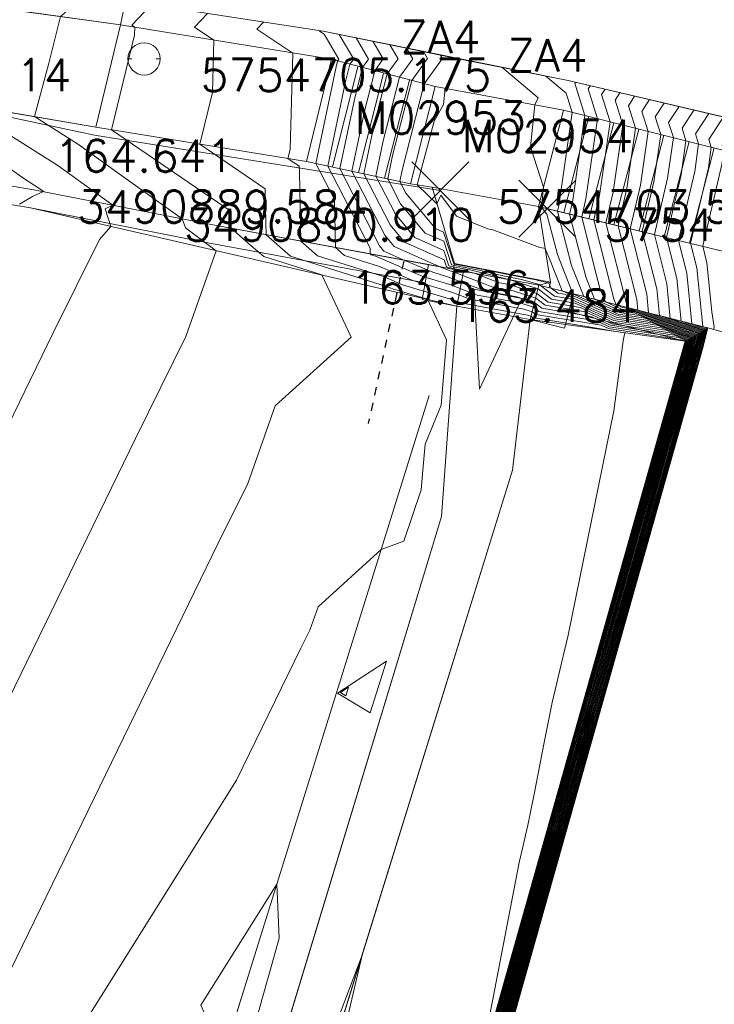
# Model space of a CAD drawing. Header units: metres. Extents: x 3490449 to 3490968, y 5754217 to 5754743.
# Tile 204 of 212: x 3490884 to 3490893, y 5754693 to 5754706. Entities that reach past the tile are written whole.
import ezdxf
from ezdxf.enums import TextEntityAlignment as Align

# ---------------------------------------------------------------- set-up
doc = ezdxf.new("R2010")
doc.units = ezdxf.units.M
doc.header["$LTSCALE"] = 0.25
doc.linetypes.add('Kartierung-07$0$AUSGEZOGEN', pattern=[0])
doc.linetypes.add('Kartierung-07$0$STRICHLINIE', pattern=[19.05, 12.7, -6.35])
for name, color, linetype, lineweight, true_color in [('Kartierung-07$0$$BRUCH', 7, 'Continuous', 18, 0x82563a), ('Kartierung-07$0$$HOEHEN_Haupt', 7, 'Continuous', 18, 0x82563a), ('Kartierung-07$0$$HOEHEN_Mittel', 7, 'Continuous', 18, 0x82563a), ('Kartierung-07$0$$P_INF_FL', 7, 'Kartierung-07$0$AUSGEZOGEN', 18, 0x82563a), ('Kartierung-07$0$$P_INF_H', 7, 'Kartierung-07$0$AUSGEZOGEN', 18, 0x82563a), ('Kartierung-07$0$$P_INF_NR', 7, 'Kartierung-07$0$AUSGEZOGEN', 18, 0x82563a), ('Kartierung-07$0$$P_INF_X', 7, 'Kartierung-07$0$AUSGEZOGEN', 18, 0x82563a), ('Kartierung-07$0$$PKT_HW', 7, 'Continuous', 18, 0x82563a), ('Kartierung-07$0$$PKT_ZA4', 7, 'Continuous', 18, 0x82563a), ('Kartierung-07$0$B_Bau', 7, 'Continuous', 18, 0x82563a), ('Kartierung-07$0$B_Befestigt', 7, 'Continuous', 18, 0x82563a), ('Kartierung-07$0$B_Haus', 7, 'Kartierung-07$0$AUSGEZOGEN', 18, 0x82563a), ('Kartierung-07$0$B_Mauer', 7, 'Kartierung-07$0$AUSGEZOGEN', 18, 0x82563a), ('Kartierung-07$0$B_Zaun', 7, 'Kartierung-07$0$AUSGEZOGEN', 18, 0x82563a), ('Kartierung-07$0$B_Zufahrt_Zugang', 7, 'Continuous', 18, 0x82563a), ('Kartierung-07$0$Hilfe_DGM', 7, 'Continuous', 18, 0x82563a), ('Kartierung-07$0$SYM_HW', 7, 'Kartierung-07$0$AUSGEZOGEN', 18, 0x82563a)]:
    doc.layers.add(name, color=color, linetype=linetype, lineweight=lineweight, true_color=true_color)
doc.layers.add('Kartierung-07$0$B_RW-Leitung', color=7, linetype='Kartierung-07$0$STRICHLINIE')
doc.layers.add('Kartierung-07$0$B_RW-Leitung_Aus', color=7, linetype='Kartierung-07$0$STRICHLINIE', true_color=0x82563a)
doc.styles.add('Kartierung-07$0$STANDARD', font='romans.shx', dxfattribs={"width": 0.8})

# ---------------------------------------------------------------- blocks, each defined once
blk = doc.blocks.new('Kartierung-07$0$PKT_0')
for p, q in [((-0.354, -0.354), (0.354, 0.354)), ((0.354, -0.354), (-0.354, 0.354))]:
    blk.add_line(p, q)
at = {"layer": 'Kartierung-07$0$$P_INF_FL', "style": 'Kartierung-07$0$STANDARD'}
blk.add_attdef('CODE', text='', height=0.8, dxfattribs=at).set_placement((0, 1.7), align=Align.CENTER)
at = {"layer": 'Kartierung-07$0$$P_INF_H', "style": 'Kartierung-07$0$STANDARD'}
blk.add_attdef('H', text='', height=0.8, dxfattribs=at).set_placement((0, -1.4), align=Align.CENTER)
at = {"layer": 'Kartierung-07$0$$P_INF_NR', "style": 'Kartierung-07$0$STANDARD'}
blk.add_attdef('NR', text='', height=0.8, dxfattribs=at).set_placement((0, 0.7), align=Align.CENTER)
at = {"layer": 'Kartierung-07$0$$P_INF_X', "style": 'Kartierung-07$0$STANDARD'}
blk.add_attdef('X', text='', height=0.8, dxfattribs=at).set_placement((-0.9, -0.4), align=Align.RIGHT)
blk.add_attdef('Y', (0.7, -0.4), '', height=0.8, dxfattribs=at)
blk = doc.blocks.new('Kartierung-07$0$PKT_HW')
at = {"layer": 'Kartierung-07$0$SYM_HW'}
for p, q in [((-0.15, 0), (-0.2, 0)), ((0.15, 0), (0.2, 0))]:
    blk.add_line(p, q, dxfattribs=at)
blk.add_circle((0, 0), 0.2, dxfattribs=at)
at = {"layer": 'Kartierung-07$0$$P_INF_FL', "style": 'Kartierung-07$0$STANDARD'}
blk.add_attdef('CODE', text='', height=0.8, dxfattribs=at).set_placement((0, 1.7), align=Align.CENTER)
at = {"layer": 'Kartierung-07$0$$P_INF_H', "style": 'Kartierung-07$0$STANDARD'}
blk.add_attdef('H', text='', height=0.8, dxfattribs=at).set_placement((0, -1.4), align=Align.CENTER)
at = {"layer": 'Kartierung-07$0$$P_INF_NR', "style": 'Kartierung-07$0$STANDARD'}
blk.add_attdef('NR', text='', height=0.8, dxfattribs=at).set_placement((0, 0.7), align=Align.CENTER)
at = {"layer": 'Kartierung-07$0$$P_INF_X', "style": 'Kartierung-07$0$STANDARD'}
blk.add_attdef('X', text='', height=0.8, dxfattribs=at).set_placement((-0.9, -0.4), align=Align.RIGHT)
blk.add_attdef('Y', (0.7, -0.4), '', height=0.8, dxfattribs=at)
blk = doc.blocks.new('Kartierung-07$0$Zugang')
at = {"layer": 'Kartierung-07$0$B_Zufahrt_Zugang'}
for p, q in [((-0.3, -1.2), (0, 0)), ((0, 0), (0.3, -1.2)), ((-0.3, -1.2), (0.3, -1.2))]:
    blk.add_line(p, q, dxfattribs=at)

msp = doc.modelspace()

# ---------------------------------------------------------------- linework, layer by layer
at = {"layer": 'Kartierung-07$0$$BRUCH', "ltscale": 0.02}
for p, q in [((3490885.624, 5754705.595), (3490882.875, 5754705.978)), ((3490885.624, 5754705.595), (3490885.683, 5754705.894)), ((3490888.134, 5754705.519), (3490885.683, 5754705.894)), ((3490885.315, 5754704.331), (3490885.624, 5754705.595)), ((3490885.624, 5754705.595), (3490888.234, 5754705.17)), ((3490889.79, 5754705.181), (3490888.134, 5754705.519)), ((3490887.925, 5754703.906), (3490888.234, 5754705.17)), ((3490888.234, 5754705.17), (3490889.521, 5754704.832)), ((3490891.168, 5754704.907), (3490889.79, 5754705.181)), ((3490896.239, 5754703.717), (3490891.168, 5754704.907)), ((3490885.315, 5754704.331), (3490882.775, 5754704.766)), ((3490889.521, 5754704.832), (3490889.216, 5754703.629)), ((3490889.521, 5754704.832), (3490891.111, 5754704.54)), ((3490890.801, 5754703.347), (3490891.111, 5754704.54)), ((3490891.111, 5754704.54), (3490895.752, 5754703.379)), ((3490885.315, 5754704.331), (3490887.925, 5754703.906)), ((3490881.874, 5754704.003), (3490884.549, 5754703.556)), ((3490887.925, 5754703.906), (3490889.216, 5754703.629)), ((3490884.508, 5754703.33), (3490881.836, 5754703.776)), ((3490889.216, 5754703.629), (3490889.481, 5754703.588)), ((3490884.549, 5754703.556), (3490886.746, 5754703.124)), ((3490889.481, 5754703.588), (3490890.801, 5754703.347)), ((3490889.481, 5754703.588), (3490889.758, 5754702.641)), ((3490889.79, 5754702.115), (3490884.508, 5754703.33)), ((3490890.801, 5754703.347), (3490890.948, 5754702.412)), ((3490890.801, 5754703.347), (3490895.471, 5754702.218)), ((3490890.806, 5754702.375), (3490886.746, 5754703.124)), ((3490889.758, 5754702.641), (3490890.948, 5754702.412)), ((3490890.806, 5754702.375), (3490890.948, 5754702.412)), ((3490890.806, 5754702.375), (3490892.896, 5754701.845)), ((3490889.79, 5754702.115), (3490889.598, 5754699.511)), ((3490890.698, 5754701.948), (3490889.79, 5754702.115)), ((3490890.479, 5754700.082), (3490890.698, 5754701.948)), ((3490892.617, 5754701.679), (3490890.698, 5754701.948)), ((3490892.896, 5754701.845), (3490892.838, 5754701.616)), ((3490889.227, 5754689.687), (3490892.617, 5754701.679)), ((3490889.448, 5754689.624), (3490892.838, 5754701.616)), ((3490887.145, 5754693.634), (3490889.447, 5754701.009)), ((3490887.216, 5754689.579), (3490890.479, 5754700.082)), ((3490889.598, 5754699.511), (3490887.124, 5754691.357)), ((3490886.243, 5754690.733), (3490887.145, 5754693.634))]:
    msp.add_line(p, q, dxfattribs=at)
at = {"layer": 'Kartierung-07$0$$HOEHEN_Haupt', "ltscale": 0.02}
for points in [[(3490887.396, 5754705.632), (3490887.313, 5754705.544), (3490887.755, 5754705.248), (3490887.723, 5754704.054), (3490887.696, 5754703.943), (3490887.836, 5754703.847), (3490887.838, 5754703.773), (3490887.856, 5754702.919), (3490888.063, 5754702.738), (3490888.88, 5754702.481), (3490889.117, 5754702.379), (3490889.767, 5754702.186), (3490889.786, 5754702.178), (3490889.84, 5754702.158), (3490889.856, 5754702.151), (3490890.665, 5754702.003), (3490890.708, 5754701.989), (3490890.726, 5754701.975), (3490891.642, 5754701.822), (3490891.653, 5754701.817), (3490891.869, 5754701.784), (3490891.857, 5754701.725), (3490891.85, 5754701.687), (3490891.735, 5754700.819), (3490891.167, 5754698.041), (3490891.065, 5754697.61), (3490890.971, 5754697.208), (3490890.872, 5754696.711), (3490890.745, 5754696.073), (3490890.696, 5754695.828), (3490890.669, 5754695.69), (3490890.61, 5754695.437), (3490890.561, 5754695.228), (3490890.061, 5754692.636)], [(3490889.739, 5754691.305), (3490890.932, 5754695.533), (3490890.937, 5754695.549), (3490890.971, 5754695.669), (3490890.971, 5754695.669), (3490890.971, 5754695.67), (3490891.032, 5754695.886), (3490891.071, 5754696.025), (3490891.072, 5754696.027), (3490891.239, 5754696.622), (3490891.284, 5754696.779), (3490891.285, 5754696.782), (3490891.424, 5754697.277), (3490891.694, 5754698.233), (3490892.554, 5754701.28), (3490892.56, 5754701.302), (3490892.595, 5754701.427), (3490892.595, 5754701.428), (3490892.652, 5754701.627), (3490892.652, 5754701.629), (3490892.663, 5754701.666), (3490892.675, 5754701.713), (3490892.372, 5754701.817), (3490891.72, 5754701.917), (3490891.319, 5754702.097), (3490890.921, 5754702.164), (3490890.779, 5754702.27), (3490890.44, 5754702.381), (3490890.315, 5754702.404), (3490890.186, 5754702.453), (3490890.006, 5754702.523), (3490889.829, 5754702.565), (3490889.762, 5754702.578), (3490889.661, 5754702.601), (3490889.632, 5754702.689), (3490889.142, 5754702.908), (3490888.962, 5754703.121), (3490888.636, 5754703.753), (3490888.76, 5754704.345), (3490888.925, 5754704.989), (3490889.061, 5754705.176), (3490888.958, 5754705.351), (3490888.955, 5754705.353)], [(3490890.352, 5754705.072), (3490890.346, 5754705.071), (3490890.796, 5754704.693), (3490890.755, 5754704.605), (3490890.7, 5754704.085), (3490890.863, 5754703.586), (3490890.837, 5754703.338), (3490890.905, 5754703.255), (3490891.034, 5754702.754), (3490891.227, 5754702.268), (3490891.788, 5754702.017), (3490892.102, 5754701.969), (3490892.738, 5754701.751), (3490892.713, 5754701.652), (3490892.691, 5754701.573), (3490892.69, 5754701.57), (3490892.65, 5754701.43), (3490892.65, 5754701.428), (3490892.625, 5754701.341), (3490892.612, 5754701.294), (3490892.007, 5754699.151), (3490891.454, 5754697.189), (3490891.356, 5754696.841), (3490891.354, 5754696.836), (3490891.263, 5754696.513), (3490891.145, 5754696.095), (3490891.144, 5754696.09), (3490891.064, 5754695.809), (3490891.021, 5754695.657), (3490891.021, 5754695.655), (3490891.021, 5754695.654), (3490890.997, 5754695.57), (3490890.988, 5754695.537), (3490890.149, 5754692.563)], [(3490889.408, 5754689.746), (3490890.558, 5754693.82), (3490891.043, 5754695.541), (3490891.057, 5754695.59), (3490891.071, 5754695.639), (3490891.071, 5754695.64), (3490891.072, 5754695.643), (3490891.097, 5754695.731), (3490891.216, 5754696.156), (3490891.219, 5754696.164), (3490891.287, 5754696.405), (3490891.424, 5754696.893), (3490891.426, 5754696.9), (3490891.483, 5754697.101), (3490892.32, 5754700.068), (3490892.67, 5754701.307), (3490892.69, 5754701.379), (3490892.704, 5754701.429), (3490892.705, 5754701.432), (3490892.728, 5754701.513), (3490892.729, 5754701.518), (3490892.763, 5754701.637), (3490892.801, 5754701.789), (3490891.897, 5754702.098), (3490891.893, 5754702.132), (3490891.636, 5754703.145), (3490891.725, 5754703.527), (3490891.844, 5754704.357), (3490891.748, 5754704.664), (3490891.808, 5754704.757)], [(3490889.437, 5754689.657), (3490890.967, 5754695.078), (3490891.098, 5754695.544), (3490891.117, 5754695.611), (3490891.121, 5754695.624), (3490891.121, 5754695.626), (3490891.122, 5754695.63), (3490891.129, 5754695.653), (3490891.289, 5754696.221), (3490891.292, 5754696.232), (3490891.311, 5754696.297), (3490891.495, 5754696.949), (3490891.497, 5754696.959), (3490891.513, 5754697.014), (3490892.634, 5754700.986), (3490892.728, 5754701.321), (3490892.755, 5754701.417), (3490892.759, 5754701.431), (3490892.76, 5754701.434), (3490892.766, 5754701.456), (3490892.768, 5754701.463), (3490892.813, 5754701.623), (3490892.865, 5754701.826), (3490892.566, 5754701.929), (3490892.514, 5754702.457), (3490892.386, 5754702.964), (3490892.567, 5754703.741), (3490892.627, 5754704.161), (3490892.578, 5754704.317), (3490892.725, 5754704.542)], [(3490883.502, 5754704.341), (3490884.439, 5754703.685), (3490884.585, 5754703.593), (3490884.669, 5754703.532), (3490884.534, 5754703.473), (3490884.373, 5754703.377)], [(3490886.619, 5754693.461), (3490886.652, 5754693.388), (3490886.9, 5754692.847), (3490887.136, 5754692.675), (3490887.374, 5754693.526), (3490887.468, 5754693.861), (3490887.587, 5754694.289), (3490887.559, 5754694.96), (3490886.619, 5754693.461)]]:
    msp.add_lwpolyline(points, dxfattribs=at)
at = {"layer": 'Kartierung-07$0$$HOEHEN_Mittel', "ltscale": 0.02}
for points in [[(3490882.443, 5754693.571), (3490885.809, 5754700.477), (3490886.431, 5754701.738), (3490886.809, 5754702.801), (3490886.426, 5754703.082), (3490886.386, 5754703.195), (3490885.549, 5754703.795), (3490885.103, 5754704.116), (3490884.558, 5754704.461), (3490884.736, 5754705.121), (3490884.878, 5754705.699), (3490885.054, 5754705.847), (3490885.333, 5754705.943), (3490885.477, 5754705.927)], [(3490886.003, 5754705.845), (3490885.763, 5754705.591), (3490885.8, 5754705.566), (3490885.797, 5754705.468), (3490885.512, 5754704.299), (3490886.991, 5754703.287), (3490886.995, 5754703.078), (3490887.241, 5754702.863), (3490887.396, 5754702.727), (3490888.116, 5754702.5), (3490888.478, 5754701.732), (3490888.139, 5754701.424), (3490887.54, 5754700.881), (3490887.198, 5754699.92), (3490886.833, 5754699.179), (3490884.188, 5754693.752)], [(3490886.7, 5754705.738), (3490886.538, 5754705.567), (3490886.777, 5754705.407), (3490886.76, 5754704.761), (3490886.604, 5754704.121), (3490887.414, 5754703.567), (3490887.423, 5754703.14), (3490887.426, 5754702.999), (3490887.729, 5754702.732), (3490888.928, 5754702.355), (3490888.992, 5754702.328), (3490889.424, 5754702.199), (3490889.66, 5754701.697), (3490889.596, 5754700.89), (3490889.395, 5754700.407), (3490889.367, 5754700.086), (3490889.346, 5754699.841), (3490889.132, 5754699.207), (3490888.852, 5754699.103), (3490888.069, 5754698.392), (3490887.966, 5754698.103), (3490887.856, 5754697.88), (3490887.061, 5754696.248), (3490884.973, 5754692.922)], [(3490888.092, 5754705.525), (3490888.088, 5754705.52), (3490888.145, 5754705.482), (3490888.327, 5754705.171), (3490888.312, 5754705.149), (3490888.293, 5754705.077), (3490888.042, 5754703.881), (3490888.273, 5754703.433), (3490888.286, 5754702.84), (3490888.396, 5754702.743), (3490888.831, 5754702.606), (3490889.242, 5754702.43), (3490889.735, 5754702.283), (3490889.781, 5754702.266), (3490889.909, 5754702.217), (3490889.948, 5754702.202), (3490890.62, 5754702.078), (3490890.723, 5754702.045), (3490890.765, 5754702.013), (3490891.578, 5754701.877), (3490891.666, 5754701.837), (3490892.588, 5754701.695), (3490892.624, 5754701.683), (3490892.622, 5754701.677), (3490892.621, 5754701.673), (3490892.621, 5754701.673), (3490892.551, 5754701.426), (3490892.551, 5754701.426), (3490892.508, 5754701.272), (3490892.507, 5754701.269), (3490891.444, 5754697.499), (3490891.401, 5754697.347), (3490891.228, 5754696.735), (3490891.228, 5754696.734), (3490891.22, 5754696.708), (3490891.013, 5754695.973), (3490891.013, 5754695.972), (3490891.006, 5754695.949), (3490890.931, 5754695.681), (3490890.93, 5754695.681), (3490890.889, 5754695.533), (3490890.888, 5754695.53), (3490889.412, 5754690.299)], [(3490888.33, 5754705.479), (3490888.331, 5754705.479), (3490888.511, 5754705.172), (3490888.465, 5754705.109), (3490888.41, 5754704.894), (3490888.191, 5754703.849), (3490888.714, 5754702.833), (3490888.716, 5754702.761), (3490888.729, 5754702.749), (3490888.783, 5754702.732), (3490889.368, 5754702.481), (3490889.703, 5754702.381), (3490889.775, 5754702.354), (3490889.978, 5754702.276), (3490890.04, 5754702.252), (3490890.575, 5754702.154), (3490890.737, 5754702.101), (3490890.804, 5754702.05), (3490891.513, 5754701.932), (3490891.68, 5754701.857), (3490892.534, 5754701.726), (3490892.637, 5754701.691), (3490892.632, 5754701.675), (3490892.629, 5754701.662), (3490892.629, 5754701.661), (3490892.562, 5754701.426), (3490892.562, 5754701.426), (3490892.521, 5754701.28), (3490892.519, 5754701.272), (3490891.506, 5754697.683), (3490891.406, 5754697.329), (3490891.242, 5754696.746), (3490891.242, 5754696.745), (3490891.225, 5754696.686), (3490891.028, 5754695.986), (3490891.027, 5754695.986), (3490891.013, 5754695.933), (3490890.941, 5754695.678), (3490890.941, 5754695.678), (3490890.94, 5754695.678), (3490890.901, 5754695.537), (3490890.899, 5754695.53), (3490889.494, 5754690.551)], [(3490888.538, 5754705.437), (3490888.54, 5754705.436), (3490888.694, 5754705.173), (3490888.619, 5754705.069), (3490888.527, 5754704.711), (3490888.339, 5754703.817), (3490888.832, 5754702.861), (3490888.886, 5754702.797), (3490889.146, 5754702.681), (3490889.493, 5754702.533), (3490889.672, 5754702.479), (3490889.77, 5754702.442), (3490890.048, 5754702.335), (3490890.131, 5754702.303), (3490890.53, 5754702.23), (3490890.751, 5754702.158), (3490890.843, 5754702.088), (3490891.448, 5754701.987), (3490891.693, 5754701.877), (3490892.48, 5754701.756), (3490892.649, 5754701.698), (3490892.643, 5754701.672), (3490892.637, 5754701.651), (3490892.636, 5754701.65), (3490892.573, 5754701.427), (3490892.573, 5754701.426), (3490892.534, 5754701.287), (3490892.53, 5754701.275), (3490891.569, 5754697.866), (3490891.412, 5754697.312), (3490891.256, 5754696.758), (3490891.256, 5754696.757), (3490891.23, 5754696.665), (3490891.042, 5754696), (3490891.042, 5754695.999), (3490891.019, 5754695.918), (3490890.951, 5754695.675), (3490890.951, 5754695.675), (3490890.951, 5754695.675), (3490890.913, 5754695.541), (3490890.91, 5754695.531), (3490889.576, 5754690.802)], [(3490888.747, 5754705.395), (3490888.749, 5754705.394), (3490888.877, 5754705.175), (3490888.772, 5754705.029), (3490888.643, 5754704.528), (3490888.487, 5754703.785), (3490888.897, 5754702.991), (3490889.014, 5754702.852), (3490889.576, 5754702.602), (3490889.618, 5754702.584), (3490889.64, 5754702.577), (3490889.765, 5754702.529), (3490890.117, 5754702.394), (3490890.223, 5754702.354), (3490890.485, 5754702.305), (3490890.765, 5754702.214), (3490890.882, 5754702.126), (3490891.383, 5754702.042), (3490891.707, 5754701.897), (3490892.426, 5754701.786), (3490892.662, 5754701.706), (3490892.653, 5754701.669), (3490892.644, 5754701.64), (3490892.644, 5754701.639), (3490892.584, 5754701.427), (3490892.584, 5754701.427), (3490892.547, 5754701.295), (3490892.542, 5754701.277), (3490891.632, 5754698.05), (3490891.418, 5754697.294), (3490891.27, 5754696.77), (3490891.27, 5754696.768), (3490891.235, 5754696.643), (3490891.057, 5754696.014), (3490891.056, 5754696.012), (3490891.026, 5754695.902), (3490890.961, 5754695.673), (3490890.961, 5754695.672), (3490890.961, 5754695.672), (3490890.925, 5754695.545), (3490890.921, 5754695.532), (3490889.658, 5754691.054)], [(3490889.821, 5754691.557), (3490890.943, 5754695.534), (3490890.949, 5754695.553), (3490890.981, 5754695.666), (3490890.981, 5754695.666), (3490890.981, 5754695.667), (3490891.038, 5754695.871), (3490891.086, 5754696.038), (3490891.086, 5754696.041), (3490891.244, 5754696.6), (3490891.298, 5754696.791), (3490891.299, 5754696.794), (3490891.43, 5754697.259), (3490891.757, 5754698.417), (3490892.565, 5754701.283), (3490892.573, 5754701.31), (3490892.606, 5754701.427), (3490892.606, 5754701.428), (3490892.659, 5754701.616), (3490892.66, 5754701.618), (3490892.673, 5754701.663), (3490892.687, 5754701.721), (3490892.318, 5754701.847), (3490891.734, 5754701.937), (3490891.254, 5754702.152), (3490890.96, 5754702.201), (3490890.794, 5754702.327), (3490890.436, 5754702.443), (3490890.414, 5754702.45), (3490890.397, 5754702.453), (3490890.245, 5754702.491), (3490890.22, 5754702.496), (3490889.948, 5754702.562), (3490889.761, 5754702.598), (3490889.691, 5754702.614), (3490889.629, 5754702.803), (3490889.27, 5754702.963), (3490889.027, 5754703.251), (3490888.784, 5754703.722), (3490888.877, 5754704.162), (3490889.078, 5754704.948), (3490889.244, 5754705.177), (3490889.167, 5754705.308), (3490889.164, 5754705.311)], [(3490889.903, 5754691.808), (3490890.954, 5754695.534), (3490890.961, 5754695.557), (3490890.991, 5754695.663), (3490890.991, 5754695.663), (3490890.991, 5754695.665), (3490891.045, 5754695.855), (3490891.1, 5754696.051), (3490891.101, 5754696.055), (3490891.249, 5754696.578), (3490891.312, 5754696.802), (3490891.313, 5754696.805), (3490891.436, 5754697.241), (3490891.819, 5754698.6), (3490892.577, 5754701.285), (3490892.586, 5754701.318), (3490892.617, 5754701.427), (3490892.617, 5754701.429), (3490892.667, 5754701.604), (3490892.668, 5754701.607), (3490892.683, 5754701.66), (3490892.7, 5754701.728), (3490892.264, 5754701.878), (3490891.747, 5754701.957), (3490891.189, 5754702.207), (3490890.999, 5754702.239), (3490890.825, 5754702.37), (3490890.82, 5754702.379), (3490890.807, 5754702.381), (3490890.591, 5754702.444), (3490890.377, 5754702.486), (3490890.293, 5754702.507), (3490890.218, 5754702.521), (3490890.066, 5754702.558), (3490889.759, 5754702.617), (3490889.721, 5754702.626), (3490889.626, 5754702.917), (3490889.398, 5754703.018), (3490889.092, 5754703.381), (3490888.933, 5754703.69), (3490888.993, 5754703.979), (3490889.231, 5754704.908), (3490889.427, 5754705.178), (3490889.376, 5754705.265), (3490889.372, 5754705.269)], [(3490889.985, 5754692.06), (3490890.965, 5754695.535), (3490890.973, 5754695.561), (3490891.001, 5754695.66), (3490891.001, 5754695.661), (3490891.001, 5754695.662), (3490891.051, 5754695.84), (3490891.115, 5754696.064), (3490891.116, 5754696.068), (3490891.254, 5754696.557), (3490891.326, 5754696.813), (3490891.327, 5754696.817), (3490891.442, 5754697.224), (3490891.882, 5754698.784), (3490892.589, 5754701.288), (3490892.599, 5754701.325), (3490892.628, 5754701.428), (3490892.628, 5754701.429), (3490892.675, 5754701.593), (3490892.675, 5754701.596), (3490892.693, 5754701.657), (3490892.713, 5754701.736), (3490892.21, 5754701.908), (3490891.761, 5754701.977), (3490891.124, 5754702.262), (3490891.038, 5754702.277), (3490890.959, 5754702.336), (3490890.922, 5754702.405), (3490890.813, 5754702.426), (3490890.768, 5754702.439), (3490890.358, 5754702.518), (3490890.341, 5754702.522), (3490890.216, 5754702.546), (3490890.184, 5754702.554), (3490889.758, 5754702.636), (3490889.75, 5754702.638), (3490889.622, 5754703.031), (3490889.525, 5754703.074), (3490889.157, 5754703.511), (3490889.081, 5754703.658), (3490889.11, 5754703.796), (3490889.385, 5754704.868), (3490889.61, 5754705.18), (3490889.585, 5754705.223), (3490889.581, 5754705.227)], [(3490889.812, 5754705.181), (3490889.801, 5754705.179), (3490889.81, 5754705.171), (3490889.643, 5754704.81), (3490889.622, 5754704.61), (3490889.539, 5754704.461), (3490889.507, 5754704.404), (3490889.296, 5754703.617), (3490889.542, 5754703.379), (3490889.589, 5754703.489), (3490889.786, 5754703.227), (3490890.173, 5754703.072), (3490890.233, 5754703.06), (3490890.818, 5754702.841), (3490890.868, 5754702.832), (3490890.882, 5754702.829), (3490890.943, 5754702.679), (3490891.093, 5754702.302), (3490891.774, 5754701.997), (3490892.156, 5754701.938), (3490892.725, 5754701.743), (3490892.703, 5754701.655), (3490892.683, 5754701.584), (3490892.682, 5754701.582), (3490892.639, 5754701.43), (3490892.639, 5754701.428), (3490892.612, 5754701.333), (3490892.6, 5754701.291), (3490891.945, 5754698.967), (3490891.448, 5754697.206), (3490891.341, 5754696.829), (3490891.34, 5754696.825), (3490891.258, 5754696.535), (3490891.131, 5754696.082), (3490891.129, 5754696.077), (3490891.058, 5754695.824), (3490891.011, 5754695.659), (3490891.011, 5754695.658), (3490891.011, 5754695.657), (3490890.985, 5754695.566), (3490890.976, 5754695.536), (3490890.067, 5754692.311)], [(3490890.892, 5754704.963), (3490890.89, 5754704.962), (3490891.144, 5754704.75), (3490891.218, 5754704.513), (3490891.051, 5754703.357), (3490891.036, 5754703.291), (3490891.086, 5754703.095), (3490891.209, 5754702.616), (3490891.361, 5754702.234), (3490891.802, 5754702.037), (3490892.048, 5754701.999), (3490892.751, 5754701.759), (3490892.723, 5754701.649), (3490892.698, 5754701.562), (3490892.698, 5754701.559), (3490892.661, 5754701.43), (3490892.661, 5754701.428), (3490892.638, 5754701.348), (3490892.623, 5754701.296), (3490892.07, 5754699.334), (3490891.46, 5754697.171), (3490891.37, 5754696.853), (3490891.368, 5754696.847), (3490891.268, 5754696.492), (3490891.16, 5754696.109), (3490891.158, 5754696.103), (3490891.071, 5754695.793), (3490891.031, 5754695.654), (3490891.031, 5754695.652), (3490891.031, 5754695.651), (3490891.009, 5754695.574), (3490890.999, 5754695.537), (3490890.23, 5754692.814)], [(3490891.258, 5754704.886), (3490891.249, 5754704.873), (3490891.374, 5754704.474), (3490891.22, 5754703.399), (3490891.186, 5754703.254), (3490891.295, 5754702.826), (3490891.385, 5754702.477), (3490891.495, 5754702.2), (3490891.815, 5754702.057), (3490891.994, 5754702.029), (3490892.763, 5754701.766), (3490892.733, 5754701.646), (3490892.706, 5754701.551), (3490892.705, 5754701.548), (3490892.672, 5754701.431), (3490892.672, 5754701.429), (3490892.651, 5754701.356), (3490892.635, 5754701.299), (3490892.133, 5754699.518), (3490891.466, 5754697.154), (3490891.384, 5754696.865), (3490891.382, 5754696.859), (3490891.273, 5754696.47), (3490891.175, 5754696.123), (3490891.173, 5754696.116), (3490891.077, 5754695.778), (3490891.042, 5754695.651), (3490891.041, 5754695.649), (3490891.041, 5754695.648), (3490891.021, 5754695.578), (3490891.01, 5754695.538), (3490890.312, 5754693.066)], [(3490891.625, 5754704.8), (3490891.582, 5754704.734), (3490891.687, 5754704.396), (3490891.557, 5754703.485), (3490891.486, 5754703.182), (3490891.713, 5754702.288), (3490891.735, 5754702.201), (3490891.763, 5754702.132), (3490891.842, 5754702.097), (3490891.887, 5754702.09), (3490892.789, 5754701.781), (3490892.753, 5754701.64), (3490892.722, 5754701.529), (3490892.72, 5754701.525), (3490892.694, 5754701.432), (3490892.693, 5754701.429), (3490892.677, 5754701.371), (3490892.658, 5754701.304), (3490892.258, 5754699.885), (3490891.477, 5754697.119), (3490891.412, 5754696.888), (3490891.41, 5754696.881), (3490891.282, 5754696.427), (3490891.204, 5754696.15), (3490891.202, 5754696.143), (3490891.09, 5754695.747), (3490891.062, 5754695.646), (3490891.061, 5754695.643), (3490891.061, 5754695.642), (3490891.045, 5754695.586), (3490891.032, 5754695.54), (3490890.476, 5754693.569), (3490889.402, 5754689.763)], [(3490891.441, 5754704.843), (3490891.416, 5754704.803), (3490891.531, 5754704.435), (3490891.388, 5754703.442), (3490891.336, 5754703.218), (3490891.504, 5754702.557), (3490891.56, 5754702.339), (3490891.629, 5754702.166), (3490891.829, 5754702.077), (3490891.941, 5754702.06), (3490892.776, 5754701.774), (3490892.743, 5754701.643), (3490892.714, 5754701.54), (3490892.713, 5754701.536), (3490892.683, 5754701.431), (3490892.683, 5754701.429), (3490892.664, 5754701.363), (3490892.647, 5754701.302), (3490892.195, 5754699.701), (3490891.471, 5754697.136), (3490891.398, 5754696.876), (3490891.396, 5754696.87), (3490891.277, 5754696.449), (3490891.189, 5754696.136), (3490891.187, 5754696.13), (3490891.084, 5754695.762), (3490891.052, 5754695.648), (3490891.051, 5754695.646), (3490891.051, 5754695.645), (3490891.033, 5754695.582), (3490891.021, 5754695.539), (3490890.394, 5754693.317)], [(3490883.332, 5754698.794), (3490884.786, 5754701.776), (3490885.36, 5754702.941), (3490885.502, 5754703.101), (3490885.431, 5754703.321), (3490885.527, 5754703.364), (3490884.844, 5754703.854), (3490883.654, 5754704.606)], [(3490889.414, 5754689.728), (3490890.639, 5754694.072), (3490891.054, 5754695.541), (3490891.069, 5754695.595), (3490891.081, 5754695.636), (3490891.081, 5754695.638), (3490891.082, 5754695.64), (3490891.103, 5754695.716), (3490891.231, 5754696.169), (3490891.233, 5754696.177), (3490891.292, 5754696.384), (3490891.438, 5754696.904), (3490891.441, 5754696.912), (3490891.489, 5754697.084), (3490892.383, 5754700.252), (3490892.682, 5754701.31), (3490892.703, 5754701.386), (3490892.715, 5754701.43), (3490892.716, 5754701.433), (3490892.736, 5754701.502), (3490892.737, 5754701.507), (3490892.773, 5754701.634), (3490892.814, 5754701.796), (3490892.031, 5754702.064), (3490892.017, 5754702.197), (3490891.786, 5754703.109), (3490891.893, 5754703.57), (3490892.001, 5754704.317), (3490891.914, 5754704.595), (3490891.991, 5754704.714)], [(3490889.42, 5754689.71), (3490890.721, 5754694.323), (3490891.065, 5754695.542), (3490891.081, 5754695.599), (3490891.091, 5754695.633), (3490891.091, 5754695.635), (3490891.092, 5754695.638), (3490891.11, 5754695.7), (3490891.246, 5754696.182), (3490891.248, 5754696.191), (3490891.296, 5754696.362), (3490891.453, 5754696.915), (3490891.455, 5754696.924), (3490891.495, 5754697.066), (3490892.446, 5754700.435), (3490892.693, 5754701.313), (3490892.716, 5754701.394), (3490892.726, 5754701.43), (3490892.727, 5754701.433), (3490892.743, 5754701.491), (3490892.745, 5754701.496), (3490892.783, 5754701.632), (3490892.827, 5754701.804), (3490892.164, 5754702.03), (3490892.142, 5754702.262), (3490891.936, 5754703.073), (3490892.062, 5754703.613), (3490892.157, 5754704.278), (3490892.08, 5754704.525), (3490892.175, 5754704.671)], [(3490889.425, 5754689.692), (3490890.803, 5754694.575), (3490891.076, 5754695.543), (3490891.093, 5754695.603), (3490891.101, 5754695.63), (3490891.101, 5754695.632), (3490891.102, 5754695.635), (3490891.116, 5754695.685), (3490891.26, 5754696.195), (3490891.263, 5754696.204), (3490891.301, 5754696.34), (3490891.467, 5754696.927), (3490891.469, 5754696.935), (3490891.501, 5754697.049), (3490892.508, 5754700.619), (3490892.705, 5754701.315), (3490892.729, 5754701.402), (3490892.737, 5754701.43), (3490892.738, 5754701.434), (3490892.751, 5754701.479), (3490892.753, 5754701.485), (3490892.793, 5754701.629), (3490892.839, 5754701.811), (3490892.298, 5754701.997), (3490892.266, 5754702.327), (3490892.086, 5754703.037), (3490892.23, 5754703.655), (3490892.314, 5754704.239), (3490892.246, 5754704.456), (3490892.358, 5754704.628)], [(3490889.431, 5754689.675), (3490890.885, 5754694.826), (3490891.087, 5754695.544), (3490891.105, 5754695.607), (3490891.111, 5754695.627), (3490891.111, 5754695.629), (3490891.112, 5754695.632), (3490891.123, 5754695.669), (3490891.275, 5754696.208), (3490891.277, 5754696.218), (3490891.306, 5754696.319), (3490891.481, 5754696.938), (3490891.483, 5754696.947), (3490891.507, 5754697.031), (3490892.571, 5754700.802), (3490892.716, 5754701.318), (3490892.742, 5754701.409), (3490892.748, 5754701.43), (3490892.749, 5754701.434), (3490892.759, 5754701.468), (3490892.76, 5754701.474), (3490892.803, 5754701.626), (3490892.852, 5754701.819), (3490892.432, 5754701.963), (3490892.39, 5754702.392), (3490892.236, 5754703), (3490892.398, 5754703.698), (3490892.471, 5754704.2), (3490892.412, 5754704.386), (3490892.542, 5754704.585)], [(3490889.443, 5754689.639), (3490891.049, 5754695.329), (3490891.109, 5754695.545), (3490891.129, 5754695.615), (3490891.131, 5754695.621), (3490891.131, 5754695.623), (3490891.132, 5754695.627), (3490891.136, 5754695.638), (3490891.304, 5754696.234), (3490891.307, 5754696.245), (3490891.315, 5754696.276), (3490891.509, 5754696.961), (3490891.512, 5754696.971), (3490891.519, 5754696.996), (3490892.696, 5754701.169), (3490892.74, 5754701.323), (3490892.768, 5754701.425), (3490892.77, 5754701.431), (3490892.771, 5754701.435), (3490892.774, 5754701.445), (3490892.776, 5754701.452), (3490892.823, 5754701.62), (3490892.877, 5754701.834), (3490892.7, 5754701.895), (3490892.639, 5754702.522), (3490892.535, 5754702.928), (3490892.735, 5754703.783), (3490892.784, 5754704.122), (3490892.745, 5754704.247), (3490892.908, 5754704.499)], [(3490892.848, 5754701.673), (3490892.89, 5754701.842), (3490892.834, 5754701.861), (3490892.763, 5754702.587), (3490892.685, 5754702.892), (3490892.904, 5754703.826), (3490892.94, 5754704.082), (3490892.911, 5754704.178), (3490893.092, 5754704.456)], [(3490892.967, 5754701.825), (3490892.975, 5754701.856), (3490892.947, 5754702.044), (3490892.887, 5754702.652), (3490892.835, 5754702.855), (3490893.072, 5754703.868), (3490893.097, 5754704.043), (3490893.077, 5754704.108), (3490893.275, 5754704.412)], [(3490888.311, 5754697.325), (3490888.716, 5754697.081), (3490888.917, 5754697.72), (3490888.311, 5754697.325)], [(3490888.346, 5754697.332), (3490888.414, 5754697.292), (3490888.447, 5754697.398), (3490888.346, 5754697.332)], [(3490890.93, 5754695.68), (3490890.93, 5754695.681)], [(3490888.279, 5754693.19), (3490888.614, 5754694.08), (3490888.406, 5754693.183)]]:
    msp.add_lwpolyline(points, dxfattribs=at)
at = {"layer": 'Kartierung-07$0$B_Bau', "ltscale": 0.02}
for p, q in [((3490887.925, 5754703.906, 164.479), (3490888.234, 5754705.17, 164.479)), ((3490888.234, 5754705.17, 164.479), (3490889.521, 5754704.832, 164.479)), ((3490888.561, 5754705.075, 164.479), (3490888.247, 5754703.837, 164.479)), ((3490888.881, 5754704.994, 164.479), (3490888.57, 5754703.768, 164.479)), ((3490889.201, 5754704.913, 164.479), (3490888.893, 5754703.698, 164.479)), ((3490889.521, 5754704.832, 164.479), (3490889.216, 5754703.629, 164.479)), ((3490890.801, 5754703.347, 164.479), (3490891.111, 5754704.54, 164.479)), ((3490891.111, 5754704.54, 164.479), (3490895.752, 5754703.379, 164.479)), ((3490891.112, 5754703.272, 164.479), (3490891.422, 5754704.462, 164.479)), ((3490891.424, 5754703.196, 164.479), (3490891.732, 5754704.385, 164.479)), ((3490891.735, 5754703.121, 164.479), (3490892.043, 5754704.307, 164.479)), ((3490892.047, 5754703.046, 164.479), (3490892.354, 5754704.229, 164.479)), ((3490892.358, 5754702.971, 164.479), (3490892.665, 5754704.151, 164.479)), ((3490892.669, 5754702.895, 164.479), (3490892.975, 5754704.074, 164.479))]:
    msp.add_line(p, q, dxfattribs=at)
at = {"layer": 'Kartierung-07$0$B_Befestigt', "ltscale": 0.02}
for points in [[(3490885.624, 5754705.595), (3490882.875, 5754705.978)], [(3490885.315, 5754704.331), (3490882.775, 5754704.766)], [(3490885.315, 5754704.331), (3490887.925, 5754703.906), (3490889.216, 5754703.629), (3490889.481, 5754703.588)], [(3490889.481, 5754703.588), (3490890.801, 5754703.347)], [(3490890.801, 5754703.347), (3490890.91, 5754703.321)], [(3490889.749, 5754702.57), (3490889.758, 5754702.641)], [(3490889.758, 5754702.641), (3490890.948, 5754702.412)], [(3490889.79, 5754702.115), (3490889.598, 5754699.511)], [(3490890.698, 5754701.948), (3490889.79, 5754702.115)], [(3490890.479, 5754700.082), (3490890.698, 5754701.948)], [(3490881.725, 5754670.57), (3490885.209, 5754680.433), (3490885.223, 5754682.984), (3490887.216, 5754689.579), (3490890.479, 5754700.082)], [(3490889.598, 5754699.511), (3490887.124, 5754691.357), (3490886.268, 5754690.194), (3490878.944, 5754692.536), (3490878.274, 5754690.433), (3490878.61, 5754687.978), (3490877.193, 5754683.688), (3490878.665, 5754683.188), (3490875.877, 5754674.683), (3490873.074, 5754675.723)]]:
    msp.add_lwpolyline(points, dxfattribs=at)
for points, elevation in [([(3490885.624, 5754705.595), (3490888.234, 5754705.17)], 164.718), ([(3490889.521, 5754704.832), (3490891.111, 5754704.54)], 163.611), ([(3490889.481, 5754703.588), (3490889.758, 5754702.641)], 163.579), ([(3490890.801, 5754703.347), (3490890.948, 5754702.412)], 163.508), ([(3490890.948, 5754702.412), (3490890.931, 5754702.343)], 163.674)]:
    msp.add_lwpolyline(points, dxfattribs=dict(at, elevation=elevation))
at = {"layer": 'Kartierung-07$0$B_Haus', "ltscale": 0.02}
msp.add_lwpolyline([(3490878.11, 5754693.276), (3490886.243, 5754690.733), (3490887.145, 5754693.634), (3490889.447, 5754701.009)], dxfattribs=at)
at = {"layer": 'Kartierung-07$0$B_Mauer', "ltscale": 0.02}
for points in [[(3490881.874, 5754704.003), (3490884.549, 5754703.556), (3490886.746, 5754703.124)], [(3490886.704, 5754702.898), (3490884.508, 5754703.33), (3490881.836, 5754703.776)], [(3490886.746, 5754703.124), (3490889.437, 5754702.628)], [(3490889.395, 5754702.401), (3490886.704, 5754702.898)], [(3490889.357, 5754702.195), (3490889.437, 5754702.628)], [(3490889.87, 5754702.548), (3490889.437, 5754702.628)], [(3490889.79, 5754702.115), (3490889.87, 5754702.548)], [(3490890.806, 5754702.375), (3490889.87, 5754702.548)], [(3490889.79, 5754702.115), (3490889.357, 5754702.195)], [(3490891.233, 5754702.267), (3490891.124, 5754701.84)], [(3490891.233, 5754702.267), (3490892.896, 5754701.845), (3490892.838, 5754701.616)], [(3490891.124, 5754701.84), (3490890.698, 5754701.948)], [(3490892.617, 5754701.679), (3490891.176, 5754702.044)], [(3490892.838, 5754701.616), (3490889.448, 5754689.624), (3490885.424, 5754676.602)], [(3490889.227, 5754689.687), (3490892.617, 5754701.679)]]:
    msp.add_lwpolyline(points, dxfattribs=at)
at = {"layer": 'Kartierung-07$0$B_Mauer', "ltscale": 0.02, "elevation": 162.254}
for points in [[(3490890.806, 5754702.375), (3490890.698, 5754701.948)], [(3490891.233, 5754702.267), (3490890.806, 5754702.375)]]:
    msp.add_lwpolyline(points, dxfattribs=at)
at = {"layer": 'Kartierung-07$0$B_RW-Leitung', "ltscale": 0.01}
msp.add_lwpolyline([(3490889.003, 5754702.089), (3490888.691, 5754700.66)], dxfattribs=at)
at = {"layer": 'Kartierung-07$0$B_RW-Leitung_Aus', "ltscale": 0.01}
msp.add_lwpolyline([(3490889.13, 5754702.67), (3490889.003, 5754702.089)], dxfattribs=at)
at = {"layer": 'Kartierung-07$0$B_Zaun', "ltscale": 0.02, "elevation": 164.746}
msp.add_lwpolyline([(3490918.258, 5754698.515), (3490911.389, 5754700.429), (3490904.388, 5754701.96), (3490900.232, 5754702.929), (3490897.833, 5754703.293), (3490896.239, 5754703.717), (3490891.168, 5754704.907), (3490889.79, 5754705.181), (3490888.134, 5754705.519), (3490885.683, 5754705.894)], dxfattribs=at)
at = {"layer": 'Kartierung-07$0$B_Zaun', "ltscale": 0.02}
for points in [[(3490882.775, 5754704.766), (3490885.299, 5754704.232)], [(3490885.299, 5754704.232), (3490889.584, 5754703.546)], [(3490890.91, 5754703.321), (3490895.471, 5754702.218), (3490897.286, 5754701.619), (3490899.047, 5754701.166), (3490899.713, 5754701.002), (3490901.5, 5754700.494), (3490902.255, 5754700.339), (3490903.275, 5754700.097), (3490903.823, 5754700.089)]]:
    msp.add_lwpolyline(points, dxfattribs=at)
at = {"layer": 'Kartierung-07$0$Hilfe_DGM', "ltscale": 0.02}
for points in [[(3490857.079, 5754710.54), (3490885.683, 5754705.894), (3490888.134, 5754705.519), (3490891.168, 5754704.907), (3490896.239, 5754703.717), (3490897.833, 5754703.293), (3490900.232, 5754702.929), (3490904.388, 5754701.96)], [(3490903.442, 5754699.681), (3490900.217, 5754699.812), (3490892.896, 5754701.845), (3490889.448, 5754689.624), (3490885.424, 5754676.602), (3490885.203, 5754676.665), (3490881.725, 5754670.57), (3490879.278, 5754672.267), (3490875.877, 5754674.683), (3490873.074, 5754675.723), (3490874.058, 5754678.31), (3490876.241, 5754684.05), (3490876.429, 5754684.543), (3490875.756, 5754684.799), (3490873.42, 5754686.843), (3490870.828, 5754692.167), (3490871.949, 5754698.339), (3490873.223, 5754705.487), (3490872.465, 5754705.678), (3490856.422, 5754708.658)]]:
    msp.add_lwpolyline(points, dxfattribs=at)

# ---------------------------------------------------------------- block references
at = {"layer": 'Kartierung-07$0$$PKT_HW'}
ref = msp.add_blockref('Kartierung-07$0$PKT_HW', (3490885.914, 5754705.175, 164.641), dxfattribs=at)
ref.add_attrib('Y', '5754705.175', (3490886.614, 5754704.775, 164.641), dxfattribs={"layer": 'Kartierung-07$0$$P_INF_X', "height": 0.4, "style": 'Kartierung-07$0$STANDARD'})
ref.add_attrib('X', '3490885.914', dxfattribs={"layer": 'Kartierung-07$0$$P_INF_X', "height": 0.4, "style": 'Kartierung-07$0$STANDARD'}).set_placement((3490885.014, 5754704.775, 164.641), align=Align.RIGHT)
ref.add_attrib('H', '164.641', dxfattribs={"layer": 'Kartierung-07$0$$P_INF_H', "height": 0.4, "style": 'Kartierung-07$0$STANDARD'}).set_placement((3490885.914, 5754703.775, 164.641), align=Align.CENTER)
ref.add_attrib('CODE', 'HW', dxfattribs={"layer": 'Kartierung-07$0$$P_INF_FL', "height": 0.4, "style": 'Kartierung-07$0$STANDARD'}).set_placement((3490885.914, 5754706.875, 164.641), align=Align.CENTER)
ref.add_attrib('NR', 'M02955', dxfattribs={"layer": 'Kartierung-07$0$$P_INF_NR', "height": 0.4, "style": 'Kartierung-07$0$STANDARD'}).set_placement((3490885.914, 5754705.875, 164.641), align=Align.CENTER)
at = {"layer": 'Kartierung-07$0$$PKT_ZA4'}
ref = msp.add_blockref('Kartierung-07$0$PKT_0', (3490889.584, 5754703.546, 163.596), dxfattribs=at)
ref.add_attrib('Y', '5754703.546', (3490890.284, 5754703.146, 163.596), dxfattribs={"layer": 'Kartierung-07$0$$P_INF_X', "height": 0.4, "style": 'Kartierung-07$0$STANDARD'})
ref.add_attrib('X', '3490889.584', dxfattribs={"layer": 'Kartierung-07$0$$P_INF_X', "height": 0.4, "style": 'Kartierung-07$0$STANDARD'}).set_placement((3490888.684, 5754703.146, 163.596), align=Align.RIGHT)
ref.add_attrib('H', '163.596', dxfattribs={"layer": 'Kartierung-07$0$$P_INF_H', "height": 0.4, "style": 'Kartierung-07$0$STANDARD'}).set_placement((3490889.584, 5754702.146, 163.596), align=Align.CENTER)
ref.add_attrib('CODE', 'ZA4', dxfattribs={"layer": 'Kartierung-07$0$$P_INF_FL', "height": 0.4, "style": 'Kartierung-07$0$STANDARD'}).set_placement((3490889.584, 5754705.246, 163.596), align=Align.CENTER)
ref.add_attrib('NR', 'M02953', dxfattribs={"layer": 'Kartierung-07$0$$P_INF_NR', "height": 0.4, "style": 'Kartierung-07$0$STANDARD'}).set_placement((3490889.584, 5754704.246, 163.596), align=Align.CENTER)
ref = msp.add_blockref('Kartierung-07$0$PKT_0', (3490890.91, 5754703.321, 163.484), dxfattribs=at)
ref.add_attrib('Y', '5754703.321', (3490891.61, 5754702.921, 163.484), dxfattribs={"layer": 'Kartierung-07$0$$P_INF_X', "height": 0.4, "style": 'Kartierung-07$0$STANDARD'})
ref.add_attrib('X', '3490890.910', dxfattribs={"layer": 'Kartierung-07$0$$P_INF_X', "height": 0.4, "style": 'Kartierung-07$0$STANDARD'}).set_placement((3490890.01, 5754702.921, 163.484), align=Align.RIGHT)
ref.add_attrib('H', '163.484', dxfattribs={"layer": 'Kartierung-07$0$$P_INF_H', "height": 0.4, "style": 'Kartierung-07$0$STANDARD'}).set_placement((3490890.91, 5754701.921, 163.484), align=Align.CENTER)
ref.add_attrib('CODE', 'ZA4', dxfattribs={"layer": 'Kartierung-07$0$$P_INF_FL', "height": 0.4, "style": 'Kartierung-07$0$STANDARD'}).set_placement((3490890.91, 5754705.021, 163.484), align=Align.CENTER)
ref.add_attrib('NR', 'M02954', dxfattribs={"layer": 'Kartierung-07$0$$P_INF_NR', "height": 0.4, "style": 'Kartierung-07$0$STANDARD'}).set_placement((3490890.91, 5754704.021, 163.484), align=Align.CENTER)
at = {"layer": 'Kartierung-07$0$B_Zufahrt_Zugang', "ltscale": 0.02, "rotation": 168.9941121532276}
msp.add_blockref('Kartierung-07$0$Zugang', (3490890.068, 5754701.088), dxfattribs=at)

doc.saveas('drawing.dxf')
